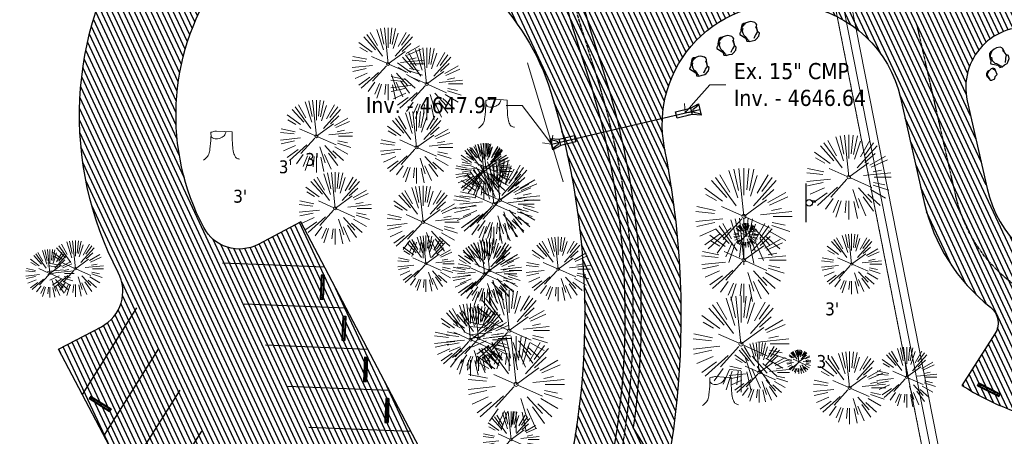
# Model space of a CAD drawing. Header units: feet. Extents: x 1134296 to 1140710, y 647902 to 649877.
# Tile 4 of 66: x 1134577 to 1134821, y 648292 to 648396. Entities that reach past the tile are written whole.
import ezdxf
from ezdxf import colors
from ezdxf.entities.mleader import LeaderData, LeaderLine
from ezdxf.lldxf.tags import DXFTag
from ezdxf.math import Vec2, Vec3

# ---------------------------------------------------------------- set-up
doc = ezdxf.new("R2010")
doc.units = ezdxf.units.FT
doc.header["$MEASUREMENT"] = 0
doc.linetypes.add('CENTER2', pattern=[1.125, 0.75, -0.125, 0.125, -0.125])
doc.linetypes.add('PHANTOM2', pattern=[1.25, 0.625, -0.125, 0.125, -0.125, 0.125, -0.125])
for name, color, linetype in [('-BARRIERROCK', 6, 'Continuous'), ('C-PRKG-ASPH', 5, 'Continuous'), ('C-PRKG-STRP', 136, 'Continuous'), ('C-PRKG-WHEL-STOP', 5, 'Continuous'), ('C-ROAD-ASPHALT', 1, 'Continuous'), ('C-ROAD-CNTR', 1, 'CENTER2'), ('C-UTIL-STRM-PIPE', 210, 'Continuous'), ('C-UTIL-STRM-STRC', 210, 'Continuous'), ('C-UTIL-WATER-MEP', 7, 'WATER (.5x)'), ('G-TEXT-ST02', 2, 'Continuous'), ('G-XREF', 7, 'Continuous'), ('L-BARRIERROCK', 6, 'Continuous'), ('V-SITE-SIGN', 222, 'Continuous')]:
    doc.layers.add(name, color=color, linetype=linetype)
for name, color, linetype, lineweight in [('V-ANNO-TEXT', 8, 'Continuous', 13), ('V-SITE-ROCK', 8, 'Continuous', 18), ('V-SITE-VEGE', 8, 'Continuous', 18), ('V-UTIL-IRRI', 8, 'Continuous', 15), ('V-UTIL-WATR-LINE', 8, 'WATER', 15)]:
    doc.layers.add(name, color=color, linetype=linetype, lineweight=lineweight)
doc.styles.add('SEI Annotative', font='tahoma.ttf', dxfattribs={"height": 0.1})
doc.styles.add('SEI-Dim & Leader', font='tahoma.ttf')
doc.styles.get("Standard").update_dxf_attribs({"font": 'arial.ttf'})
tags = doc.linetypes.add('WATER', pattern='A,1.5,-0.2,["W",Standard,S=0.08,R=0,X=-0.1,Y=-0.04],-0.05', length=1.75).pattern_tags.tags
tags[6] = DXFTag(74, 10)
tags = doc.linetypes.add('WATER (.5x)', pattern='A,0.75,-0.2,["W",Standard,S=0.08,R=0,X=-0.1,Y=-0.04],-0.05', length=1).pattern_tags.tags
tags[6] = DXFTag(74, 10)
pattern_1 = [(115, (0, 0), (-1.132884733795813, -0.5282728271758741), [])]

# ---------------------------------------------------------------- blocks, each defined once
blk = doc.blocks.new('V-SITE-Sign')
blk.add_line((-0.1202287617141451, 0), (0.119771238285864, 0))
blk.add_circle((-0.0002287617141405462, -0.01999999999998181), 0.02000000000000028)
blk = doc.blocks.new('*U805', base_point=(1134772.052, 648350.501))
at = {"xscale": 39.99999999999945, "yscale": 39.99999999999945, "zscale": 39.99999999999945, "rotation": 90.00000000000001}
blk.add_blockref('V-SITE-Sign', (1134772.052, 648350.501), dxfattribs=at)
blk = doc.blocks.new('V-SITE-VEGE-Coniferious Tree 2')
at = {"color": 0, "linetype": 'ByBlock'}
for p, q in [((-0.1460065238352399, 0.2528363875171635), (-0.2500390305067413, 0.4330260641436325)), ((-0.06264093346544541, 0.1926377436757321), (-0.1545378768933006, 0.4755369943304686)), ((-0.0574950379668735, 0.2703678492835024), (-0.1039851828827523, 0.4890788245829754)), ((-0.0003172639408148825, 0.0025937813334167), (-0.05229705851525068, 0.4972664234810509)), ((-3.601054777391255e-05, 0.2219193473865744), (-3.601054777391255e-05, 0.5000060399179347)), ((0.02890183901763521, 0.2753366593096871), (0.05222503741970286, 0.4972664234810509)), ((0.0571938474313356, 0.2692740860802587), (0.1039131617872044, 0.4890788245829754)), ((0.06850648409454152, 0.2109817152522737), (0.1382469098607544, 0.425630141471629)), ((0.139142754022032, 0.2410654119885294), (0.2499670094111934, 0.4330260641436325)), ((-0.1756943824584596, 0.1950752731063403), (-0.3346129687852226, 0.3715878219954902)), ((-0.07913071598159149, 0.1088658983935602), (-0.2939353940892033, 0.4045257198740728)), ((0.09777767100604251, 0.108636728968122), (0.3345409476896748, 0.3715878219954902)), ((0.1868724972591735, 0.2572635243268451), (0.2938633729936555, 0.4045257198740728)), ((-0.2201011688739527, 0.1598873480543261), (-0.4045617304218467, 0.2938993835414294)), ((-0.2844040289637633, 0.1641894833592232), (-0.393144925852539, 0.2269610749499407)), ((0.1919663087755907, 0.1728666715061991), (0.3115823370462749, 0.2805763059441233)), ((0.2487690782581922, 0.143647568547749), (0.4329900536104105, 0.2500030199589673)), ((-0.2961437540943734, 0.06292784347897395), (-0.4891148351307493, 0.1039491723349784)), ((-0.01992166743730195, 0.008854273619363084), (-0.2318825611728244, 0.1032199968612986)), ((-0.0009318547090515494, -0.0006770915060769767), (0.2349564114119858, 0.1707208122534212)), ((0.2658942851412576, 0.1183972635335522), (0.4567507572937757, 0.2033670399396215)), ((-0.3060292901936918, 0.03215663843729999), (-0.4973024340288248, 0.05226104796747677)), ((0.173080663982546, 0.01818771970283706), (0.497230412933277, 0.05226104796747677)), ((0.2872695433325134, 0.06106323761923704), (0.3884790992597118, 0.08257391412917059)), ((0.3024988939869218, 0), (0.4999700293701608, 0)), ((-0.2182782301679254, -0.02292736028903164), (-0.4973024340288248, -0.05226104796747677)), ((-0.302185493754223, -0.0642195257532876), (-0.4891148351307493, -0.1039491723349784)), ((-0.02300503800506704, -0.02554197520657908), (-0.2137781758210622, -0.2373882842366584)), ((0.01849546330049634, -0.008260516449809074), (0.2719985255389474, -0.1211160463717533)), ((0.2891445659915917, -0.09395946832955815), (0.4755009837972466, -0.1545018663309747)), ((0.2936342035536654, -0.06241742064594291), (0.4274066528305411, -0.09084484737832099)), ((-0.2881436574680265, -0.1282723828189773), (-0.4568227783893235, -0.2033670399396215)), ((-0.254528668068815, -0.1848980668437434), (-0.4045617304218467, -0.2938993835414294)), ((-0.1320480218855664, -0.1188660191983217), (-0.3716238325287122, -0.3345769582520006)), ((0.04781873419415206, -0.1473038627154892), (0.1192466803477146, -0.3671294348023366)), ((0.1143820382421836, -0.1271057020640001), (0.2718110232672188, -0.301920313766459)), ((0.2253521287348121, -0.2029399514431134), (0.3715518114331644, -0.3345769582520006)), ((0.2555295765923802, -0.1475434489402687), (0.4329900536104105, -0.2500030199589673)), ((-0.1842986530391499, -0.2536176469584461), (-0.2766747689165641, -0.3807650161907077)), ((-0.1213812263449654, -0.2725449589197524), (-0.1855903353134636, -0.4167758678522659)), ((-0.09098502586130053, -0.2799408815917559), (-0.1545378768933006, -0.4755369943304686)), ((-0.02966136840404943, -0.2817638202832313), (-0.04434904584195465, -0.4216092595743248)), ((-3.601054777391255e-05, -0.2817638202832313), (-3.601054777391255e-05, -0.5000060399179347)), ((0.06104806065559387, -0.2873055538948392), (0.1039131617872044, -0.4890788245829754)), ((0.1131111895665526, -0.2541280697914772), (0.2033310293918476, -0.4567867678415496)), ((0.1688618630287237, -0.2324611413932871), (0.2938633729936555, -0.4045257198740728))]:
    blk.add_line(p, q, dxfattribs=at)
blk.add_circle((-3.601054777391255e-05, 0), 0.02083358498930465)
blk = doc.blocks.new('V-SITE-VEGE-Stump')
for points in [[(-0.122905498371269, -0.01429599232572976, 0.05261256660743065), (-0.09863241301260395, 0.007697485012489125, 0.1061947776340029), (-0.09053039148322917, 0.02191696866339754, 0.04486152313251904), (-0.08374707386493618, 0.05273626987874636, 0.02007395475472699), (-0.07764030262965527, 0.1228815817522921, 0.01167487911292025), (-0.07732468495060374, 0.1363966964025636, 0.007866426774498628), (-0.07764030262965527, 0.1564565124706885)], [(-0.07764030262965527, 0.1564565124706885, -0.02766804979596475), (-0.05341885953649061, 0.1633605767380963, -0.0679781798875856), (-0.04316680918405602, 0.1642506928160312), (0.008593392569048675, 0.1616126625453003), (0.05395851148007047, 0.1590945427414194)], [(0.01506844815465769, 0.161253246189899, -0.08286378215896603), (0.008147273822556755, 0.1419669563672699, -0.1113242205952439), (-0.002098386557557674, 0.130555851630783, -0.03931328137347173), (-0.01592715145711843, 0.1222882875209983, -0.04919659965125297), (-0.02797848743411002, 0.1177254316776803, -0.06600187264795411), (-0.0446681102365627, 0.1155126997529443, -0.07018691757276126), (-0.06035359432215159, 0.1177254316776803, -0.1148593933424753), (-0.06850904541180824, 0.1222766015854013, -0.0759377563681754), (-0.07734269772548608, 0.1331671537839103)], [(0.05395851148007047, 0.1590945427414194, 0.004334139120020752), (0.05376627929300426, 0.1369184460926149, 0.00834373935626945), (0.05395851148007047, 0.1253997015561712), (0.05605689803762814, 0.07623641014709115, 0.04625247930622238), (0.06241632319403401, 0.03170819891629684, 0.06962485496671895), (0.07334360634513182, 0.00381048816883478, 0.1497246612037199), (0.07941695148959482, -0.001975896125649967, 0.05852299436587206), (0.09922370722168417, -0.009139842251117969)]]:
    blk.add_lwpolyline(points, format="xyb")
blk = doc.blocks.new('_Open90')
at = {"color": 0, "linetype": 'ByBlock', "lineweight": -2}
for p, q in [((0, 0), (-1, 0)), ((-0.5, 0.5), (0, 0)), ((0, 0), (-0.5, -0.5))]:
    blk.add_line(p, q, dxfattribs=at)
blk = doc.blocks.new('V-UTIL-IRRI-Sprinkler Control Box')
at = {"color": 0, "linetype": 'ByBlock', "lineweight": -2}
for p, q in [((-0.03515625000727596, 0.03515625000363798), (-0.03515625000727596, -0.03515624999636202)), ((0.03515624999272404, 0.03515625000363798), (-0.03515625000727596, 0.03515625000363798)), ((0.03515624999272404, -0.03515624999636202), (0.03515624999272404, 0.03515625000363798)), ((-0.03515625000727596, -0.03515624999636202), (0.03515624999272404, -0.03515624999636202))]:
    blk.add_line(p, q, dxfattribs=at)
blk.add_circle((0, 0), 0.003217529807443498, dxfattribs=at)
blk = doc.blocks.new('*U859', base_point=(1134772.052, 648350.501))
at = {"xscale": 39.99999999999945, "yscale": 39.99999999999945, "zscale": 39.99999999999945, "rotation": 90.00000000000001}
blk.add_blockref('V-SITE-Sign', (1134772.052, 648350.501), dxfattribs=at)
blk = doc.blocks.new("5'_BarrierRock")
at = {"layer": 'L-BARRIERROCK', "flags": 128}
for points in [[(3.796977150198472, 25.21031587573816), (-3.971151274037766, 23.41838866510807), (-10.84293678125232, 21.02912666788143), (-17.7147222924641, 19.53586684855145), (-22.19627771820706, 16.54930863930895), (-24.28770915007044, 10.27760197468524), (-26.0803419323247, 0.1233349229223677), (-25.48279766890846, -2.863184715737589), (-26.97668484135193, -7.044335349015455), (-29.06806322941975, -9.732226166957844), (-29.36686187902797, -13.31608058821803), (-11.14168239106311, -24.66494006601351), (-9.05030400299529, -29.74205430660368), (-9.05030400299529, -31.53398151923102), (-8.751505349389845, -33.62457612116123), (-1.87971984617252, -34.52053972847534), (7.680988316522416, -31.83264891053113), (16.04666099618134, -30.04072169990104), (19.63192655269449, -27.3528308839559), (27.10125632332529, -18.69186222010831), (28.89388910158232, -9.433597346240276), (24.11353502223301, -5.551075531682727), (22.02210359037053, 1.616633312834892), (21.42455933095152, 6.096412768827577), (20.82701507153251, 11.17356558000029), (21.12581372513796, 15.05604882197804), (19.03438229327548, 18.63990324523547), (15.15031808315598, 22.22375766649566), (3.796977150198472, 25.21031587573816)], [(-24.28770915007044, -3.759148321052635), (-24.28770915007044, 1.317965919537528), (-22.19627771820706, 8.187007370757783), (-18.61101215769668, 13.26412161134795), (-14.42820234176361, 18.04260703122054), (-11.44048104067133, 19.83453424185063)], [(-20.40364493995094, 4.603152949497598), (-21.8975321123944, -2.56455589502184), (-21.29998785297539, -6.447039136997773), (-20.40364493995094, -9.433597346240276), (-17.11717803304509, -15.70534258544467), (-12.93431516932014, -18.99052961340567), (-6.958872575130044, -26.75553466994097), (-5.46498540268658, -29.44342548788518), (-3.373607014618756, -30.63801791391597), (-1.87971984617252, -30.63801791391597)], [(17.54049512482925, 10.8748981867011), (21.62729471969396, 1.526720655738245), (22.61964785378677, -6.148371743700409), (17.24174951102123, -14.21204419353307), (15.44911673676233, -18.39319482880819), (13.35768530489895, -22.87301285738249), (12.1625967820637, -25.56090367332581)]]:
    blk.add_lwpolyline(points, dxfattribs=at)
blk = doc.blocks.new("3'_BarrierRock")
at = {"layer": '-BARRIERROCK', "flags": 128}
for points in [[(7.788745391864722, -10.83599130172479), (15.37584164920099, -7.013299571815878), (15.29339322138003, 5.772875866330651), (15.53940092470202, 11.48821756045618), (12.61293536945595, 13.25443124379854), (9.559602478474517, 14.020650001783), (7.896299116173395, 15.17149251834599), (5.0074623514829, 15.27774238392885), (1.184128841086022, 13.5566322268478), (-1.773717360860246, 12.30032189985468), (-4.668762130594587, 12.49504304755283), (-6.532605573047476, 12.75826500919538), (-9.693894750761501, 10.83101043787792), (-13.81968260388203, 6.597990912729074), (-15.03526147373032, 2.502188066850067), (-15.26967657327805, -0.6090469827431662), (-14.52306864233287, -2.735788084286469), (-13.24140319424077, -4.423817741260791), (-11.73157866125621, -10.28614114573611), (-10.431383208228, -14.56568854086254), (-7.82677889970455, -16.37545728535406), (-5.721542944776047, -17.40100748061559), (3.706213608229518, -16.32156577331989), (7.788745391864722, -10.83599130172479)], [(-9.711106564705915, -10.39331387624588), (-10.5300777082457, -7.445199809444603), (-11.71742566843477, -0.8881917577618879), (-11.78460385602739, 1.381934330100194), (-12.21957472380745, 2.822567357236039), (-12.05729048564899, 4.284038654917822), (-10.69748708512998, 6.20744678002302), (-9.49682440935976, 7.089662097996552), (-8.10341169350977, 7.878026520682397), (-6.436167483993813, 9.303217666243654), (-4.026830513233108, 11.00878191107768), (-1.773717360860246, 12.30032189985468)], [(8.960381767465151, 12.60775377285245), (12.36066444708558, 11.15115335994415), (13.19341137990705, 9.417106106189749), (13.26279921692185, 7.683076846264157), (13.26279921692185, 5.810297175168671)]]:
    blk.add_lwpolyline(points, dxfattribs=at)
blk = doc.blocks.new('*U1383')
at = {"flags": 128}
blk.add_lwpolyline([(0.8676975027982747, -2.148524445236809), (-1.059517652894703, -0.9715084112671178), (1.059517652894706, 0.9715084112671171), (2.06541310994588, -1.050297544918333)], dxfattribs=at)
blk.add_lwpolyline([(0.9213196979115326, 0.8447899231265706), (1.319032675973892, -0.6167117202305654, -0.609256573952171), (0.5003005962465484, -1.36743550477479), (-0.921319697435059, -0.8447899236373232)], format="xyb", dxfattribs=at)
blk.add_lwpolyline([(4.653849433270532, -3.873221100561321), (3.456133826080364, -4.971448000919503), (0.8676975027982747, -2.148524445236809), (2.06541310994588, -1.050297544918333)], close=True, dxfattribs=at)
at = {"layer": 'Defpoints'}
blk.add_text('15" FES', height=0.1999999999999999, rotation=132.4926644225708, dxfattribs=at).set_placement((2.938237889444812, -2.129013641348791))
blk = doc.blocks.new('*U1381')
at = {"flags": 128}
blk.add_lwpolyline([(-4.653849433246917, 3.873221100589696), (-3.456133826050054, 4.971448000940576), (-0.8676975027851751, 2.1485244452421), (-2.065413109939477, 1.050297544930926)], close=True, dxfattribs=at)
blk.add_lwpolyline([(-0.8676975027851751, 2.1485244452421), (1.059517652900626, 0.971508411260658), (-1.059517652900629, -0.9715084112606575), (-2.065413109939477, 1.050297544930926)], dxfattribs=at)
blk.add_lwpolyline([(-0.9213196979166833, -0.8447899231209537), (-1.319032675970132, 0.6167117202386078, -0.609256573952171), (-0.5003005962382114, 1.36743550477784), (0.9213196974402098, 0.8447899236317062)], format="xyb", dxfattribs=at)
at = {"layer": 'Defpoints'}
blk.add_text('15" FES', height=0.2, rotation=312.4926644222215, dxfattribs=at).set_placement((-2.938237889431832, 2.129013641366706))
blk = doc.blocks.new('Wheel_Stop')
for points in [[(-36, 6.75), (36, 6.75)], [(-36, -2.25), (-36, 6.75)], [(-35.625, 4.5), (-36, 6.75)], [(-35.625, 0), (-36, -2.25)], [(-35.955, 6.48), (35.955, 6.48)], [(-35.625, 4.5), (-35.625, 0)], [(-35.625, 4.5), (35.625, 4.5)], [(-35.625, 0), (35.625, 0)], [(35.625, 4.5), (36, 6.75)], [(35.625, 4.5), (35.625, 0)], [(35.625, 0), (36, -2.25)], [(36, -2.25), (36, 6.75)], [(-36, -2.25), (36, -2.25)], [(-35.955, -1.98), (35.955, -1.98)]]:
    blk.add_lwpolyline(points)
for centre in [(-30, 2.25), (30, 2.25)]:
    blk.add_circle(centre, 0.5)
blk = doc.blocks.new('C_PBASE-PACTOLA_02403811')
at = {"layer": 'C-PRKG-STRP', "flags": 128}
for points in [[(1134652.314328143, 648334.488090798), (1134626.931082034, 648335.5000938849)], [(1134592.116880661, 648302.8610878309), (1134605.684924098, 648324.3376222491)], [(1134657.684874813, 648324.2660282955), (1134632.301628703, 648325.2780313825)], [(1134663.055421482, 648314.0439657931), (1134637.672175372, 648315.0559688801)], [(1134597.487427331, 648292.6390253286), (1134611.055470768, 648314.1155597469)], [(1134668.425968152, 648303.8219032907), (1134643.042722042, 648304.8339063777)], [(1134602.857974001, 648282.4169628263), (1134616.426017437, 648303.8934972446)], [(1134608.22852067, 648272.1949003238), (1134621.796564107, 648293.671434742)], [(1134673.796514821, 648293.5998407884), (1134648.413268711, 648294.6118438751)]]:
    blk.add_lwpolyline(points, dxfattribs=at)
at = {"layer": 'C-ROAD-ASPHALT'}
for points in [[(1134641.753924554, 648097.236757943, -0.04745863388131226), (1134675.306121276, 648187.2144013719, 0.3533595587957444), (1134666.801823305, 648223.938865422, -0.1061807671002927), (1134644.201008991, 648251.02779896), (1134637.908204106, 648263.0052472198), (1134624.340160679, 648241.5287128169), (1134586.209279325, 648314.1053565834), (1134596.832358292, 648319.6865924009, 0.4142135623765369), (1134601.03389425, 648333.1901880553), (1134601.03389425, 648333.1901880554, -0.272198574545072), (1134605.099853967, 648418.2428533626), (1134606.838864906, 648420.9012729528, -0.1021731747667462), (1134622.244871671, 648436.3835698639, 0.468797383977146), (1134623.08730174, 648444.0239125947, -0.03941359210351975), (1134613.58995056, 648455.5746915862), (1134609.942525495, 648460.8004692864, -0.1042089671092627), (1134568.347173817, 648558.7203512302), (1134550.704167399, 648648.5084634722, -0.01381007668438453), (1134546.056886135, 648676.177626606), (1134536.979293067, 648741.163650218, -0.0943332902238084), (1134542.658637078, 648856.2170945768), (1134551.221944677, 648891.6030739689, -0.01079874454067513), (1134557.394969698, 648914.8990641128)], [(1134742.07570745, 648205.3474165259, -0.3616510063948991), (1134727.411149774, 648247.6528264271, 0.1404834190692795), (1134736.889002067, 648364.0920688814, -0.5249805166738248), (1134771.231154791, 648399.5835374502, -0.3046973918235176), (1134795.562167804, 648376.6182453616), (1134801.464805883, 648350.5583730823, 0.1721831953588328), (1134817.907219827, 648324.5505255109, -0.3857361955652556), (1134819.03336879, 648317.9301155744), (1134810.834437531, 648305.0767664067)], [(1134810.834437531, 648305.0767664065, 0.1010420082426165), (1134835.487137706, 648295.6165872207), (1134870.01172919, 648289.867449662, 0.1508198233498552), (1134908.591667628, 648295.0830355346, 0.1508198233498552)]]:
    blk.add_lwpolyline(points, format="xyb", dxfattribs=at)
for points in [[(1134661.499773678, 648419.805711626, 0.01473642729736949), (1134666.861855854, 648418.1955271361, -0.2575869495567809), (1134708.624534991, 648377.9849734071, -0.1698424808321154), (1134704.112198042, 648253.9264793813), (1134702.882206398, 648250.7817127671, -0.5197538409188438), (1134679.029421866, 648244.961863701, -0.09218706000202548), (1134665.447166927, 648262.190270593), (1134659.15436205, 648274.1677188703), (1134684.537608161, 648273.1557157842), (1134646.406726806, 648345.7323595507), (1134635.783647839, 648340.1511237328, -0.4142135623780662), (1134622.280052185, 648344.3526596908, -0.2721985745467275), (1134625.184309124, 648405.1045634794), (1134626.923202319, 648407.7628030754, -0.3404876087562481)], [(1134877.833026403, 648384.1843336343), (1134864.155064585, 648378.0269510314), (1134839.494642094, 648382.1334778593), (1134832.477103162, 648391.9551287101, 0.198912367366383), (1134829.23014754, 648393.9804534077, 0.5329225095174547), (1134812.136808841, 648375.870592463), (1134817.069523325, 648354.0928876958, 0.3046973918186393), (1134841.400536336, 648331.127595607), (1134875.925127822, 648325.3784580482, 1), (1134885.78079221, 648384.5634720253), (1134883.580558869, 648384.9298614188, 0.1480687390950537)]]:
    blk.add_lwpolyline(points, format="xyb", close=True, dxfattribs=at)
at = {"layer": 'C-ROAD-CNTR', "flags": 128}
for points in [[(1134682.815781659, 648422.2458494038), (1134669.21986276, 648425.8462855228, -0.1774687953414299), (1134620.150062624, 648460.1534391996), (1134616.502637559, 648465.3792168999, -0.1042089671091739), (1134576.197064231, 648560.2628234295), (1134558.554057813, 648650.0509356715, -0.01381007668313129), (1134553.979962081, 648677.2843639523), (1134544.902369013, 648742.2703875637, -0.09433329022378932), (1134550.434197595, 648854.3354307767), (1134558.997505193, 648889.7214101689, -0.1428635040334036), (1134712.374228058, 649156.8312964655), (1134786.199238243, 649227.8108874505, -0.04164346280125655), (1134812.006441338, 649248.7876063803), (1134833.030879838, 649263.1487701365, -0.2654684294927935), (1134926.96397912, 649270.7084407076), (1134949.260464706, 649260.2481514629, -0.03670103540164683), (1135013.162783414, 649224.3333579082), (1135075.321908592, 649183.1273199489, -0.3025232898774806), (1135105.389164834, 649111.5845632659), (1135099.687602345, 649081.8875520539, -0.04927264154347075), (1135094.100293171, 649063.036833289), (1135036.844839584, 648922.3955038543, -0.009218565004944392), (1135029.58001939, 648905.4517031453), (1134962.363987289, 648756.3352782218, -0.01915469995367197), (1134945.301367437, 648722.0511597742), (1134909.791676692, 648657.06607992, -0.111236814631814), (1134866.238656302, 648607.5744966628), (1134762.181369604, 648532.0907847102, 0.3229446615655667), (1134716.395894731, 648393.2215671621), (1134719.721086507, 648382.7059234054, -0.1714240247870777), (1134715.287797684, 648249.5554414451), (1134707.163513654, 648228.7837741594, -0.02272318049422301), (1134688.713657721, 648187.2766264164, 0.05045028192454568), (1134653.344169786, 648094.1277041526)], [(1134737.419501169, 648417.3791961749), (1134887.094880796, 648392.454807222, -1), (1134874.611039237, 648317.4871228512), (1134840.086447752, 648323.2362604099, -0.3046973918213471), (1134809.267164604, 648352.3256303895), (1134799.634421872, 648394.8537410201)]]:
    blk.add_lwpolyline(points, format="xyb", dxfattribs=at)
at = {"layer": 'C-UTIL-STRM-PIPE', "flags": 128}
blk.add_lwpolyline([(1134708.759998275, 648365.0539995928), (1134745.654389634, 648373.7272636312)], dxfattribs=at)
at = {"layer": 'C-UTIL-WATER-MEP'}
blk.add_line((1134772.05981553, 648224.3922691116), (1134729.109086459, 648294.6305400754), dxfattribs=at)
at = {"layer": 'C-UTIL-WATER-MEP', "flags": 128}
for points in [[(1134714.965670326, 648470.6755079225, 0.1259688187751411), (1134718.30282756, 648393.8245656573), (1134721.628019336, 648383.3089219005, -0.1115098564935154), (1134729.109086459, 648294.6305400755, -0.1115098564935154)], [(1134709.845560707, 648413.0189530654, 0.0412554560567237), (1134714.488961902, 648392.618568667), (1134717.814153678, 648382.1029249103, -0.1180041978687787), (1134724.384645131, 648290.1616247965, -0.1180041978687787)]]:
    blk.add_lwpolyline(points, format="xyb", dxfattribs=at)
at = {"layer": 'C-PRKG-WHEL-STOP'}
for p, xscale, yscale, zscale, rotation in [((1134651.553088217, 648329.5144683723), 0.0833333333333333, 0.0833333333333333, 0.0833333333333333, 267.716887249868), ((1134656.923634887, 648319.2924058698), 0.0833333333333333, 0.0833333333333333, 0.0833333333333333, 267.716887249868), ((1134662.294181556, 648309.0703433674), 0.0833333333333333, 0.0833333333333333, 0.0833333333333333, 267.716887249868), ((1134817.438404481, 648303.8219028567), 0.08333333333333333, 0.08333333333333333, 0.08333333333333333, 333.0808948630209), ((1134596.644410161, 648300.6661202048), -0.08333333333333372, 0.08333333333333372, 0.0833333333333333, 147.7168872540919), ((1134667.664728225, 648298.848280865), 0.0833333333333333, 0.0833333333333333, 0.0833333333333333, 267.716887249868)]:
    blk.add_blockref('Wheel_Stop', p, dxfattribs=dict(at, xscale=xscale, yscale=yscale, zscale=zscale, rotation=rotation))
at = {"layer": 'C-UTIL-STRM-STRC', "color": 221, "linetype": 'Continuous', "lineweight": -3, "rotation": 60.71029860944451}
for name, p in [('*U1381', (1134745.654389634, 648373.7272636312)), ('*U1383', (1134708.76, 648365.054))]:
    blk.add_blockref(name, p, dxfattribs=at)
at = {"layer": 'L-BARRIERROCK', "xscale": 0.08333333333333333, "yscale": 0.08333333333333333, "zscale": 0.08333333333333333}
for p in [(1134758.035498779, 648393.4618768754), (1134752.312590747, 648389.9956784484), (1134745.56245568, 648384.8913495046)]:
    blk.add_blockref("5'_BarrierRock", p, dxfattribs=at)
at = {"layer": 'L-BARRIERROCK', "xscale": 0.08333333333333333, "yscale": 0.08333333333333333, "zscale": 0.08333333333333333, "rotation": 21.83735185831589}
for name, p in [("5'_BarrierRock", (1134819.86510133, 648386.9981947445)), ("3'_BarrierRock", (1134818.17426454, 648382.4768773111))]:
    blk.add_blockref(name, p, dxfattribs=at)
blk = doc.blocks.new('C_PHTCH-PACTOLA_02403811')
at = {"layer": 'C-PRKG-ASPH'}
h = blk.add_hatch(dxfattribs=at)
h.set_pattern_fill('ANSI31', color=256, scale=10, angle=70)
h.set_pattern_definition(pattern_1)
edge = h.paths.add_edge_path(flags=16)
edge.add_arc((1135093.567290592, 648760.3570235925), 541.9999999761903, 143.5703577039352, 153.2664360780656, ccw=False)
edge.add_arc((1135093.567290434, 648760.3570237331), 541.9999997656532, 133.8742793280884, 143.5703577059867, ccw=False)
edge.add_line((1134717.918854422, 649151.0643979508), (1134791.743864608, 649222.0439889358))
edge.add_arc((1134924.814897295, 649083.6384245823), 191.9999999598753, 124.33581191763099, 133.8742793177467, ccw=False)
edge.add_line((1134816.518779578, 649242.1816391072), (1134837.543218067, 649256.5428028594))
edge.add_arc((1134886.614896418, 649184.7029087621), 87.00000000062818, 64.86660358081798, 124.33581191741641, ccw=False)
edge.add_line((1134923.566161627, 649263.4658695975), (1134945.862647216, 649253.0055803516))
edge.add_arc((1134736.896871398, 648807.5874571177), 491.9999999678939, 56.45911934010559, 64.86660355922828, ccw=False)
edge.add_line((1135008.742528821, 649217.6654234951), (1135070.901654, 649176.4593855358))
edge.add_arc((1135036.644680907, 649124.7828938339), 62.00000000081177, -10.868034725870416, 56.45911933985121, ccw=False)
edge.add_line((1135097.532652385, 649113.0929439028), (1135091.831089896, 649083.3959326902))
edge.add_arc((1135001.481196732, 649100.7423100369), 92.00000001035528, 337.8486329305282, 349.13196525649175, ccw=False)
edge.add_line((1135086.690765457, 649066.0532714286), (1135029.43531187, 648925.4119419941))
edge.add_arc((1134573.749357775, 649110.9228871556), 491.9999995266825, 335.73595333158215, 337.84863296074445, ccw=False)
edge.add_line((1135022.286728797, 648908.7392420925), (1134970.105907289, 648792.9779079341))
edge.add_line((1134970.105907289, 648792.9779079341), (1134955.070696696, 648759.622817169))
edge.add_arc((1134506.533324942, 648961.8064625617), 492.0000003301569, 331.3465562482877, 335.7359533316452, ccw=False)
edge.add_line((1134938.281078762, 648725.8872446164), (1134902.771388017, 648660.9021647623))
edge.add_arc((1134778.161263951, 648728.9926705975), 142.0000000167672, 305.95733191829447, 331.34655630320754, ccw=False)
edge.add_line((1134861.541195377, 648614.0501326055), (1134757.483908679, 648538.5664206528))
edge.add_arc((1134835.579196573, 648430.9089730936), 133.0000000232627, 125.9573319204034, 166.4171722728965)
edge.add_arc((1134672.277915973, 648470.363906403), 35.00000000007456, 244.10855969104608, 346.41717227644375, ccw=False)
edge.add_arc((1134691.461854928, 648509.9128519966), 78.95614352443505, 214.9055155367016, 244.1168481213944, ccw=False)
edge.add_line((1134626.710174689, 648464.732186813), (1134623.062749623, 648469.9579645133))
edge.add_arc((1134821.506139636, 648608.4650796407), 241.9999999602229, 191.1167612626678, 214.9138039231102, ccw=False)
edge.add_line((1134584.046954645, 648561.8052956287), (1134566.403948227, 648651.5934078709))
edge.add_arc((1135049.172208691, 648746.4554480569), 491.9999999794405, 187.9519260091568, 191.1167612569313, ccw=False)
edge.add_line((1134561.903038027, 648678.391101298), (1134552.825444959, 648743.3771249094))
edge.add_arc((1134842.017716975, 648783.7730382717), 292.0000000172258, 166.3961174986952, 187.9519260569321, ccw=False)
edge.add_line((1134558.209758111, 648852.4537669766), (1134566.77306571, 648887.8397463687))
edge.add_arc((1135093.567290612, 648760.357023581), 542.0000000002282, 158.0478401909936, 166.396117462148, ccw=False)
edge.add_arc((1135093.567290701, 648760.357023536), 542.0000000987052, 153.2664360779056, 158.0478401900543, ccw=False)
edge = h.paths.add_edge_path()
edge.add_line((1134664.934415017, 648091.0186503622), (1134641.753924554, 648097.236757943))
edge.add_arc((1135131.441785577, 647965.8792352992), 506.9999999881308, 154.1154939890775, 164.9840567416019, ccw=False)
edge.add_arc((1135131.44177555, 647965.8792402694), 506.9999887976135, 153.4314984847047, 154.115493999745, ccw=False)
edge.add_arc((1134241.513528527, 648410.9103548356), 488.0000000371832, 333.4314984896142, 338.6383717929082)
edge.add_line((1134695.987914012, 648233.1548120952), (1134704.112198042, 648253.9264793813))
edge.add_arc((1134529.027803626, 648322.4060737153), 188.0000000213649, 338.6383717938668, 377.1954705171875)
edge.add_arc((1134651.306425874, 648360.2470375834), 60.00000000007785, 17.1954705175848, 74.97265706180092)
edge.add_line((1134666.863224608, 648418.1951696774), (1134661.500576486, 648419.8056636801))
edge.add_arc((1134691.489318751, 648509.9450223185), 94.99699278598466, 223.9418846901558, 251.5980721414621, ccw=False)
edge.add_arc((1134691.535842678, 648509.9839590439), 95.05751145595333, 214.9165962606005, 223.9393241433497, ccw=False)
edge.add_line((1134613.590003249, 648455.5746160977), (1134609.942525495, 648460.8004692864))
edge.add_arc((1134821.506139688, 648608.4650796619), 258.0000000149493, 191.1167612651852, 214.9138039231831, ccw=False)
edge.add_line((1134568.347173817, 648558.7203512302), (1134550.704167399, 648648.5084634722))
edge.add_arc((1135049.172208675, 648746.4554480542), 507.9999999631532, 187.9519260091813, 191.1167612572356, ccw=False)
edge.add_line((1134546.056886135, 648676.177626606), (1134536.979293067, 648741.163650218))
edge.add_arc((1134842.01771694, 648783.7730382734), 307.9999999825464, 166.3961174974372, 187.9519260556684, ccw=False)
edge.add_line((1134542.658637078, 648856.2170945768), (1134551.221944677, 648891.6030739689))
edge.add_arc((1135093.567290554, 648760.3570237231), 557.9999999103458, 163.9213237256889, 166.3961174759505, ccw=False)
edge.add_arc((1134538.177323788, 648920.4382053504), 19.99999999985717, 343.9213237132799, 402.7699397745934)
edge.add_line((1134552.859048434, 648934.0193305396), (1134533.446357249, 648955.005204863))
edge.add_arc((1135093.567290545, 648760.3570234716), 592.9783928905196, 146.0187423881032, 160.8370986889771, ccw=False)
edge.add_line((1134601.857481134, 649091.7855040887), (1134616.582948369, 649064.0343807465))
edge.add_arc((1134620.999668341, 649066.3780071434), 5.000000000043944, 207.9515834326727, 327.0740857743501)
edge.add_arc((1135093.567290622, 648760.3570235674), 558.0000000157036, 133.8742793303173, 147.0740857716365, ccw=False)
edge.add_line((1134706.829601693, 649162.5981949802), (1134780.654611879, 649233.5777859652))
edge.add_arc((1134924.814897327, 649083.6384245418), 208.0000000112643, 124.3358119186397, 133.8742793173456, ccw=False)
edge.add_line((1134807.494103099, 649255.3935736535), (1134828.518541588, 649269.7547374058))
edge.add_arc((1134886.614896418, 649184.7029087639), 102.9999999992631, 64.86660357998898, 124.33581191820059, ccw=False)
edge.add_line((1134930.361796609, 649277.9510118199), (1134952.658282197, 649267.4907225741))
edge.add_arc((1134736.896871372, 648807.5874570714), 508.0000000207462, 56.4591193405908, 64.86660355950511, ccw=False)
edge.add_line((1135017.583038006, 649231.0012923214), (1135079.742163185, 649189.7952543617))
edge.add_arc((1135036.644680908, 649124.782893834), 77.99999999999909, -10.868034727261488, 56.45911934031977, ccw=False)
edge.add_line((1135113.245677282, 649110.0761826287), (1135107.544114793, 649080.3791714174))
edge.add_arc((1135001.481196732, 649100.7423100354), 108.0000000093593, 337.84863293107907, 349.131965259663, ccw=False)
edge.add_line((1135101.509820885, 649060.0203951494), (1135044.254367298, 648919.3790657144))
edge.add_arc((1134573.749357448, 649110.9228872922), 507.9999998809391, 335.7359533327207, 337.84863295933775, ccw=False)
edge.add_line((1135036.873309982, 648902.1641641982), (1134969.657277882, 648753.0477392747))
edge.add_arc((1134506.53332524, 648961.8064624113), 507.9999999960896, 331.346556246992, 335.73595333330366, ccw=False)
edge.add_line((1134952.321656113, 648718.215074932), (1134916.811965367, 648653.2299950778))
edge.add_arc((1134778.161263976, 648728.9926705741), 157.9999999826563, 305.9573319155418, 331.3465563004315, ccw=False)
edge.add_line((1134870.936117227, 648601.0988607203), (1134766.878830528, 648525.6151487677))
edge.add_arc((1134835.579196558, 648430.9089731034), 117.0000000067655, 125.9573319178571, 162.264860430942)
edge.add_arc((1134752.713885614, 648457.4106757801), 29.99999999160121, 162.264860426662, 196.8024120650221)
edge.add_arc((1134835.579196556, 648430.9089731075), 113.0000000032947, 170.9217318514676, 197.5476736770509)
edge.add_line((1134727.837491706, 648396.8395581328), (1134731.162683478, 648386.3239143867))
edge.add_arc((1134529.027802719, 648322.4060734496), 212.0000009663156, 11.340079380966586, 17.54767372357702, ccw=False)
edge.add_arc((1134529.055568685, 648322.403813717), 211.9732215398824, -20.64909134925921, 11.342153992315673, ccw=False)
edge.add_arc((1134759.869013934, 648235.3149369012), 34.72371615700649, 159.1871917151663, 239.4135572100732)
edge.add_line((1134742.200276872, 648205.422593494), (1134709.513, 648185.696))
edge.add_line((1134709.513, 648185.696), (1134698.996135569, 648181.0065459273))
edge.add_arc((1135131.441785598, 647965.8792352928), 483.0000000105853, 153.5511843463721, 164.9840567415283)
h = blk.add_hatch(dxfattribs=at)
h.set_pattern_fill('ANSI31', color=256, scale=10, angle=70)
h.set_pattern_definition(pattern_1)
edge = h.paths.add_edge_path(flags=16)
edge.add_line((1134864.155064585, 648378.0269510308), (1134839.494642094, 648382.1334778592))
edge.add_line((1134839.494642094, 648382.1334778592), (1134832.477103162, 648391.9551287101))
edge.add_arc((1134828.408842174, 648389.0483689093), 5.000000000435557, 35.54568859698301, 80.54568858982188)
edge.add_arc((1134826.766231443, 648379.1841999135), 14.99999999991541, 80.5456885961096, 192.7623206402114)
edge.add_line((1134812.136808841, 648375.870592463), (1134817.069523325, 648354.0928876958))
edge.add_arc((1134846.328368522, 648360.7201025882), 29.9999999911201, 192.762320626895, 260.5456886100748)
edge.add_line((1134841.400536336, 648331.127595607), (1134875.925127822, 648325.3784580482))
edge.add_arc((1134880.852960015, 648354.9709650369), 29.99999999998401, 260.5456885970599, 440.5456885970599)
edge.add_line((1134885.780792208, 648384.5634720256), (1134883.580558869, 648384.9298614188))
edge.add_arc((1134881.937948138, 648375.0656924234), 9.99999999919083, 80.54568859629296, 114.2357561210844)
edge.add_line((1134877.833026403, 648384.1843336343), (1134864.155064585, 648378.0269510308))
edge = h.paths.add_edge_path()
edge.add_arc((1134752.713885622, 648457.4106757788), 29.99999999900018, 196.802412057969, 260.5456885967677)
edge.add_line((1134747.786053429, 648427.818168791), (1134777.877948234, 648422.8071770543))
edge.add_arc((1134772.950116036, 648393.2146700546), 30.00000001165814, 59.50621881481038, 80.54568859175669, ccw=False)
edge.add_arc((1134803.396806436, 648444.9157246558), 30.00000001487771, 239.506218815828, 260.5456885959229)
edge.add_arc((1134799.290279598, 648420.255302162), 5.000000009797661, 260.5456887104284, 350.5456884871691)
edge.add_line((1134804.222364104, 648419.4339967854), (1134806.6862802, 648434.2302502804))
edge.add_line((1134806.6862802, 648434.2302502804), (1134887.591071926, 648420.7577439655))
edge.add_arc((1134879.915090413, 648353.2591729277), 67.9336277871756, 53.55388045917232, 83.5121585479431, ccw=False)
edge.add_line((1134920.272188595, 648407.9060613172), (1134911.166532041, 648395.6783028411))
edge.add_arc((1134915.176766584, 648392.6919976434), 4.999999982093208, 143.3260149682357, 227.699744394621)
edge.add_arc((1134880.852960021, 648354.97096504), 45.99999999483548, 23.261049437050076, 47.69974420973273, ccw=False)
edge.add_arc((1134880.852960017, 648354.9709650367), 45.99999999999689, -59.52124497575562, 23.261049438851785, ccw=False)
edge.add_arc((1134906.721120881, 648311.018283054), 4.999999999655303, 120.4787550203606, 204.852484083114)
edge.add_line((1134902.184156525, 648308.9168658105), (1134908.591667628, 648295.083035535))
edge.add_arc((1134880.852960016, 648354.9709650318), 65.99999999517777, 260.54568859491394, 294.8524840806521, ccw=False)
edge.add_line((1134870.01172919, 648289.867449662), (1134835.487137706, 648295.6165872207))
edge.add_arc((1134846.328368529, 648360.7201025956), 65.99999999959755, 237.4668942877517, 260.54568859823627, ccw=False)
edge.add_line((1134810.834437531, 648305.0767664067), (1134819.03336879, 648317.9301155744))
edge.add_arc((1134814.817964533, 648320.6190497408), 5.000000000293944, 327.4668942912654, 411.8406233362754)
edge.add_arc((1134846.328368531, 648360.7201025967), 46.00000000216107, 192.7623206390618, 231.8406233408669, ccw=False)
edge.add_line((1134801.464805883, 648350.558373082), (1134795.562167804, 648376.6182453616))
edge.add_arc((1134766.3033226, 648369.9910304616), 29.99999999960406, 12.76232063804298, 80.54568860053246)
edge.add_arc((1134766.303322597, 648369.991030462), 29.99999999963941, 80.54568859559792, 191.3400793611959)
edge.add_arc((1134529.027802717, 648322.4060734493), 212.000000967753, 11.34007938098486, 17.54767372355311)
edge.add_line((1134731.162683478, 648386.3239143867), (1134727.837491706, 648396.8395581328))
edge.add_arc((1134835.57919655, 648430.908973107), 112.9999999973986, 170.9217318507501, 197.5476736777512, ccw=False)
h = blk.add_hatch(dxfattribs=at)
h.set_pattern_fill('ANSI31', color=256, scale=10, angle=70)
h.set_pattern_definition(pattern_1)
edge = h.paths.add_edge_path()
edge.add_arc((1134648.315845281, 648200.3111567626), 30.00000000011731, 334.1154939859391, 411.9608870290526)
edge.add_arc((1134718.562561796, 648290.096449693), 84.00000003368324, 207.7168872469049, 231.9608870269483, ccw=False)
edge.add_line((1134644.201008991, 648251.02779896), (1134637.908204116, 648263.0052472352))
edge.add_line((1134637.908204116, 648263.0052472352), (1134624.340160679, 648241.5287128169))
edge.add_line((1134624.340160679, 648241.5287128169), (1134586.209279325, 648314.1053565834))
edge.add_line((1134586.209279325, 648314.1053565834), (1134596.832358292, 648319.6865924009))
edge.add_arc((1134592.181328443, 648328.5391582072), 10.00000000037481, 297.7168872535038, 387.7168872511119)
edge.add_arc((1134675.395447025, 648372.2588387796), 84.00000000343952, 146.8092076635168, 207.7168872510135, ccw=False)
edge.add_line((1134605.099853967, 648418.2428533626), (1134606.838864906, 648420.9012729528))
edge.add_arc((1134652.028889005, 648391.340120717), 53.99999999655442, 123.47381821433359, 146.8092076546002, ccw=False)
edge.add_arc((1134619.487092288, 648440.5542596), 4.999999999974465, 303.4738182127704, 403.9420609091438)
edge.add_arc((1134691.489318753, 648509.9450223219), 94.99699278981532, 223.9418846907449, 251.5980721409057)
edge.add_arc((1134652.028889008, 648391.3401207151), 29.99999999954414, 71.59553892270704, 146.8092076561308)
edge.add_arc((1134675.665423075, 648372.3186414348), 60.26685623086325, 143.9760561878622, 207.647841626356)
edge.add_arc((1134631.132617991, 648349.0036895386), 9.999999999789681, 207.7168872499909, 297.7168872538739)
edge.add_line((1134635.783647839, 648340.1511237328), (1134646.406726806, 648345.7323595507))
edge.add_line((1134646.406726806, 648345.7323595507), (1134684.53760816, 648273.1557157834))
edge.add_line((1134684.53760816, 648273.1557157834), (1134659.15436205, 648274.1677188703))
edge.add_line((1134659.15436205, 648274.1677188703), (1134665.447166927, 648262.190270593))
edge.add_arc((1134718.562561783, 648290.096449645), 59.9999999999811, 207.716887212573, 228.7850574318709)
edge.add_arc((1134688.912706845, 648256.2455101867), 14.99999999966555, 228.7850574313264, 338.6383717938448)
edge.add_line((1134702.882206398, 648250.7817127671), (1134695.987914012, 648233.1548120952))
edge.add_arc((1134241.513528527, 648410.9103548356), 488.0000000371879, 333.43149848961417, 338.63837179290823, ccw=False)
edge.add_arc((1135131.441781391, 647965.879237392), 506.999995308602, 153.4314984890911, 154.1154939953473)
blk = doc.blocks.new('C_XBASE-PACTOLA_02403811')
at = {"layer": 'V-SITE-VEGE', "lineweight": 18, "flags": 128}
blk.add_lwpolyline([(1134711.634, 648355.6749999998), (1134702.764, 648385.3279999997)], dxfattribs=at)
at = {"layer": 'V-SITE-VEGE', "linetype": 'Continuous', "lineweight": 18, "flags": 128}
blk.add_lwpolyline([(1134711.634, 648355.6749999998), (1134702.764, 648385.3279999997)], dxfattribs=at)
at = {"layer": 'V-UTIL-WATR-LINE', "ltscale": 0.75, "flags": 128}
blk.add_lwpolyline([(1134856.596804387, 648010.0958850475), (1134824.586161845, 648169.4010616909), (1134824.397491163, 648170.4507932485), (1134715.215787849, 648724.6782185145), (1134627.692539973, 649042.7114006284), (1134623.097313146, 649060.4911384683), (1134614.185837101, 649111.8569618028), (1134603.321415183, 649126.0128183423)], dxfattribs=at)
at = {"layer": 'V-UTIL-WATR-LINE', "linetype": 'PHANTOM2', "ltscale": 0.75, "flags": 128}
blk.add_lwpolyline([(1134856.596804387, 648010.0958850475), (1134824.586161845, 648169.4010616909), (1134824.397491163, 648170.4507932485), (1134715.215787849, 648724.6782185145), (1134627.692539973, 649042.7114006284), (1134623.097313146, 649060.4911384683), (1134614.185837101, 649111.8569618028), (1134603.321415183, 649126.0128183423)], dxfattribs=at)
at = {"layer": 'V-UTIL-WATR-LINE', "flags": 128}
for points in [[(1134858.557610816, 648010.4898877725), (1134826.551, 648169.775), (1134826.363, 648170.821), (1134717.163755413, 648725.1374681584), (1134629.625, 649043.227), (1134625.054, 649060.913), (1134616.072228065, 649112.68400944), (1134604.908, 649127.2305)], [(1134860.518417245, 648010.8838904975), (1134828.515838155, 648170.1489383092), (1134828.328508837, 648171.1912067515), (1134719.111722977, 648725.5967178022), (1134719.100313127, 648725.6381777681)]]:
    blk.add_lwpolyline(points, dxfattribs=at)
at = {"layer": 'V-SITE-SIGN'}
for name in ['*U805', '*U859']:
    blk.add_blockref(name, (1134772.052, 648350.501), dxfattribs=at)
at = {"layer": 'V-SITE-SIGN', "xscale": 39.99999999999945, "yscale": 39.99999999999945, "zscale": 39.99999999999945, "rotation": 90.00000000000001}
blk.add_blockref('V-SITE-Sign', (1134772.052, 648350.501), dxfattribs=at)
at = {"layer": 'V-SITE-VEGE'}
for name, p, xscale, yscale, zscale in [('V-SITE-VEGE-Coniferious Tree 2', (1134668.14, 648385.045), 17.99978256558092, 17.99978256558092, 17.99978256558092), ('V-SITE-VEGE-Coniferious Tree 2', (1134677.723, 648380.049), 17.99978256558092, 17.99978256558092, 17.99978256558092), ('V-SITE-VEGE-Coniferious Tree 2', (1134650.312, 648367.052), 17.99978256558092, 17.99978256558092, 17.99978256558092), ('V-SITE-VEGE-Stump', (1134695.561, 648369.637), 40.31522404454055, 40.31522404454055, 40.31522404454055), ('V-SITE-VEGE-Coniferious Tree 2', (1134675.233, 648364.282), 17.99978256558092, 17.99978256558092, 17.99978256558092), ('V-SITE-VEGE-Stump', (1134627.212, 648361.714), 40.31522404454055, 40.31522404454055, 40.31522404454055), ('V-SITE-VEGE-Coniferious Tree 2', (1134782.686, 648356.876), 20.99974632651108, 20.99974632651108, 20.99974632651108), ('V-SITE-VEGE-Coniferious Tree 2', (1134691.924, 648358.269), 13.99983088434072, 13.99983088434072, 13.99983088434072), ('V-SITE-VEGE-Coniferious Tree 2', (1134695.94, 648351.17), 19.99975840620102, 19.99975840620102, 19.99975840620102), ('V-SITE-VEGE-Coniferious Tree 2', (1134694.45, 648350.16), 19.99975840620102, 19.99975840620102, 19.99975840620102), ('V-SITE-VEGE-Coniferious Tree 2', (1134654.965, 648349.115), 17.99978256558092, 17.99978256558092, 17.99978256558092), ('V-SITE-VEGE-Coniferious Tree 2', (1134676.831, 648345.72), 17.99978256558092, 17.99978256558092, 17.99978256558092), ('V-SITE-VEGE-Coniferious Tree 2', (1134756.602, 648336.237), 20.99974632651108, 20.99974632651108, 20.99974632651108), ('V-SITE-VEGE-Coniferious Tree 2', (1134677.547, 648335.333), 13.99983088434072, 13.99983088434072, 13.99983088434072), ('V-SITE-VEGE-Coniferious Tree 2', (1134783.396, 648335.269), 14.99981880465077, 14.99981880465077, 14.99981880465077), ('V-SITE-VEGE-Coniferious Tree 2', (1134590.379, 648334.114), 13.99983088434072, 13.99983088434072, 13.99983088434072), ('V-SITE-VEGE-Coniferious Tree 2', (1134698.252, 648318.728), 19.99975840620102, 19.99975840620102, 19.99975840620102), ('V-SITE-VEGE-Coniferious Tree 2', (1134688.635, 648316.454), 17.99978256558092, 17.99978256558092, 17.99978256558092), ('V-SITE-VEGE-Coniferious Tree 2', (1134760.412, 648308.295), 14.99981880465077, 14.99981880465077, 14.99981880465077), ('V-SITE-VEGE-Coniferious Tree 2', (1134797.092, 648307.115), 14.99981880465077, 14.99981880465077, 14.99981880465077), ('V-SITE-VEGE-Coniferious Tree 2', (1134782.892, 648304.48), 17.99978256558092, 17.99978256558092, 17.99978256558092), ('V-SITE-VEGE-Stump', (1134751.291, 648300.645), 40.31522404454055, 40.31522404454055, 40.31522404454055), ('V-SITE-VEGE-Coniferious Tree 2', (1134698.71, 648291.618), 13.99983088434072, 13.99983088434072, 13.99983088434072)]:
    blk.add_blockref(name, p, dxfattribs=dict(at, xscale=xscale, yscale=yscale, zscale=zscale))
at = {"layer": 'V-SITE-VEGE', "rotation": 8.537736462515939e-07}
for p, xscale, yscale, zscale in [((1134692.414, 648359.327), 11.99985504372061, 11.99985504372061, 11.99985504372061), ((1134756.605, 648347.098), 23.99971008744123, 23.99971008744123, 23.99971008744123), ((1134757.126, 648342.42), 5.999927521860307, 5.999927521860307, 5.999927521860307), ((1134693.383, 648333.639), 15.99980672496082, 15.99980672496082, 15.99980672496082), ((1134710.432, 648334.025), 15.99980672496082, 15.99980672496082, 15.99980672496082), ((1134584.047, 648332.913), 11.99985504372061, 11.99985504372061, 11.99985504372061), ((1134692.124, 648332.794), 15.99980672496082, 15.99980672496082, 15.99980672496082), ((1134755.885, 648315.381), 23.99971008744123, 23.99971008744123, 23.99971008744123), ((1134690.641, 648316.733), 15.99980672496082, 15.99980672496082, 15.99980672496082), ((1134699.964, 648305.331), 23.99971008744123, 23.99971008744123, 23.99971008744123), ((1134770.286, 648310.951), 5.999927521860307, 5.999927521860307, 5.999927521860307)]:
    blk.add_blockref('V-SITE-VEGE-Coniferious Tree 2', p, dxfattribs=dict(at, xscale=xscale, yscale=yscale, zscale=zscale))
at = {"layer": 'V-UTIL-IRRI', "xscale": 10, "yscale": 5}
blk.add_blockref('V-UTIL-IRRI-Sprinkler Control Box', (1134774.0165, 648350.7945000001), dxfattribs=at)
at = {"layer": 'V-SITE-ROCK', "style": 'SEI Annotative'}
for p in [(1134640.942731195, 648357.8457688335), (1134647.535731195, 648359.6797688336), (1134629.627473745, 648350.5306677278), (1134776.816731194, 648322.5077688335), (1134774.664731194, 648309.4387688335)]:
    blk.add_text("3'", height=3.2, dxfattribs=at).set_placement(p)
at = {"layer": 'V-ANNO-TEXT'}
ml = blk.add_multileader_mtext('Standard', dxfattribs=at)
ml.set_content('Ex. 15" CMP\\PInv. - 4646.64', color=256, style='SEI-Dim & Leader')
ml.set_leader_properties(color=256, linetype='ByLayer', lineweight=-1)
ml.set_arrow_properties(name='OPEN90')
ml.build(insert=Vec2(0, 0))
ml.multileader.update_dxf_attribs({"text_left_attachment_type": 2, "text_right_attachment_type": 2, "dogleg_length": 0.1, "arrow_head_size": 3.2, "scale": 40})
ctx = ml.context
ctx.base_point, ctx.scale, ctx.arrow_head_size, ctx.plane_origin = Vec3(1134752.092506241, 648379.8106324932, 4647.966999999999), 40, 3.2, Vec3(1134741.996, 648372.903, 4647.966999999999)
ctx.left_attachment, ctx.right_attachment = 2, 2
notes = []
notes.append((ctx, [(0, (1, 1, 0), (1134748.092506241, 648379.8106324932, 4647.966999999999), (1, 0), 4, [(0, [(1134741.996, 648372.903, 4647.966999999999)], 0, [])])]))
ctx.mtext.insert, ctx.mtext.flow_direction = Vec3(1134754.092506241, 648385.2594795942, 4647.966999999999), 5
ml = blk.add_multileader_mtext('Standard', dxfattribs=at)
ml.set_content('Inv. - 4647.97', color=256, style='SEI-Dim & Leader')
ml.set_leader_properties(color=256, linetype='ByLayer', lineweight=-1)
ml.set_arrow_properties(name='OPEN90')
ml.build(insert=Vec2(0, 0))
ml.multileader.update_dxf_attribs({"text_left_attachment_type": 2, "text_right_attachment_type": 2, "dogleg_length": 0.1, "arrow_head_size": 3.2, "scale": 40})
ctx = ml.context
ctx.base_point, ctx.scale, ctx.arrow_head_size, ctx.plane_origin = Vec3(1134659.279507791, 648374.7158012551, 7.848999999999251), 40, 3.2, Vec3(1134708.76, 648365.0540000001, 7.848999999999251)
ctx.left_attachment, ctx.right_attachment, ctx.text_align_type = 2, 2, 2
notes.append((ctx, [(0, (1, 1, 0), (1134701.479642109, 648374.7158012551, 7.848999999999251), (-1, 0), 4, [(0, [(1134708.76, 648365.0540000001, 7.848999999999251)], 0, [])])]))
ctx.mtext.insert, ctx.mtext.alignment, ctx.mtext.flow_direction = Vec3(1134695.479642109, 648376.7977354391, 7.848999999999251), 3, 5
for ctx, leaders in notes:
    for number, flags, end, landing, length, lines in leaders:
        leader = LeaderData()
        leader.index, (leader.has_last_leader_line, leader.has_dogleg_vector, leader.attachment_direction) = number, flags
        leader.last_leader_point, leader.dogleg_vector, leader.dogleg_length = Vec3(end), Vec3(landing), length
        for number, points, colour, breaks in lines:
            line = LeaderLine()
            line.index, line.vertices, line.color, line.breaks = number, Vec3.list(points), colors.encode_raw_color(colour), breaks
            leader.lines.append(line)
        ctx.leaders.append(leader)

msp = doc.modelspace()

# ---------------------------------------------------------------- block references
at = {"layer": 'G-TEXT-ST02'}
msp.add_blockref('C_PHTCH-PACTOLA_02403811', (0, 0), dxfattribs=at)

# ---------------------------------------------------------------- next in the draw order: block references
at = {"layer": 'G-XREF'}
msp.add_blockref('C_XBASE-PACTOLA_02403811', (0, 0), dxfattribs=at)

# ---------------------------------------------------------------- next in the draw order: block references
msp.add_blockref('C_PBASE-PACTOLA_02403811', (0, 0), dxfattribs=at)

doc.saveas('drawing.dxf')
